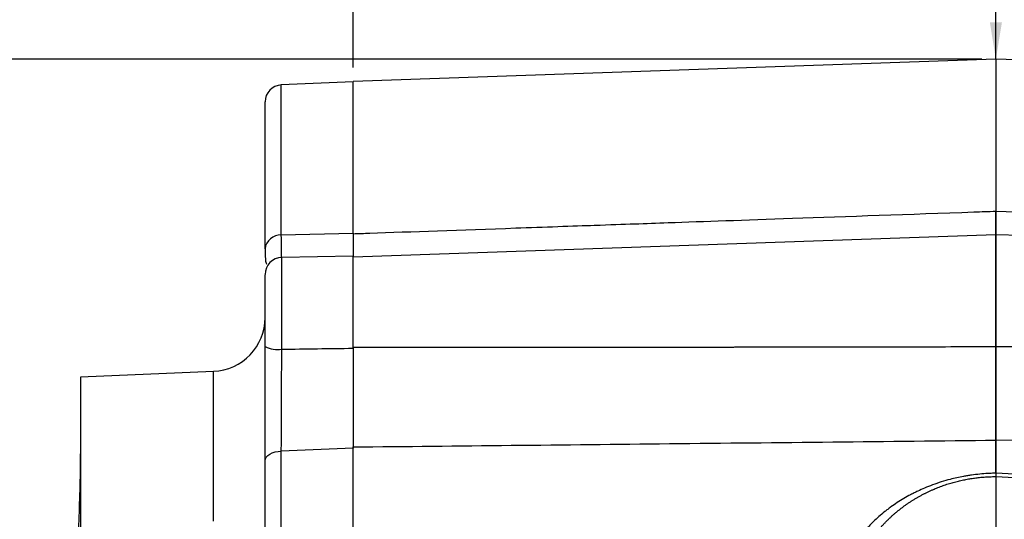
# Model space of a CAD drawing. Header units: inches. Extents: x 0.3 to 33.9, y 0.2 to 21.7.
# Tile 9 of 21: x 6.6 to 10.1, y 14 to 15.8. Entities that reach past the tile are written whole.
import ezdxf

# ---------------------------------------------------------------- set-up
doc = ezdxf.new("R2010")
doc.units = ezdxf.units.IN
doc.header["$MEASUREMENT"] = 0
doc.layers.add('SLD-0', color=7, linetype='Continuous', lineweight=25)
doc.styles.add('SLDTEXTSTYLE1', font='TXT', dxfattribs={"width": 0.605})
doc.dimstyles.new('SLDDIMSTYLE0', dxfattribs={"dimtxt": 0.222453, "dimasz": 0.13, "dimexe": 0, "dimexo": 0.0625, "dimgap": 0.055613, "dimtad": 0, "dimtih": 1, "dimtoh": 1, "dimrnd": 1e-09, "dimzin": 12, "dimdsep": 46, "dimtxsty": 'SLDTEXTSTYLE1', "dimsah": 1, "dimcen": 0.09, "dimadec": 0, "dimazin": 3, "dimtfac": 1, "dimtofl": 0, "dimtmove": 0, "dimatfit": 3, "dimfxl": 0, "dimfrac": 2, "dimtolj": 1, "dimtzin": 12, "dimarcsym": 0})
doc.dimstyles.new('SLDDIMSTYLE1', dxfattribs={"dimtxt": 0.222453, "dimasz": 0.13, "dimexe": 0, "dimexo": 0.0625, "dimgap": 0.055613, "dimtad": 0, "dimtih": 1, "dimtoh": 1, "dimrnd": 1e-09, "dimzin": 4, "dimdsep": 46, "dimtxsty": 'SLDTEXTSTYLE1', "dimsah": 1, "dimcen": 0.09, "dimadec": 0, "dimazin": 1, "dimtfac": 1, "dimtofl": 0, "dimtmove": 0, "dimatfit": 3, "dimfxl": 0, "dimfrac": 2, "dimtolj": 1, "dimtzin": 12, "dimarcsym": 0})
doc.dimstyles.new('SLDDIMSTYLE2', dxfattribs={"dimtxt": 0.18, "dimasz": 0.13, "dimexe": 0, "dimexo": 0.0625, "dimgap": 0, "dimtad": 0, "dimtih": 1, "dimtoh": 1, "dimdec": 0, "dimrnd": 1e-09, "dimzin": 0, "dimdsep": 46, "dimtxsty": 'Standard', "dimsah": 1, "dimcen": 0.09, "dimadec": 0, "dimazin": 0, "dimtfac": 0.13, "dimtdec": 0, "dimtofl": 0, "dimtmove": 0, "dimatfit": 3, "dimfxl": 0, "dimfrac": 2, "dimtolj": 1, "dimtzin": 0, "dimarcsym": 0})

# ---------------------------------------------------------------- blocks, each defined once
blk = doc.blocks.new('_D')
at = {"layer": 'SLD-0'}
for p, q in [((15.868, 14.9428), (17.2815, 14.9428)), ((17.1565, 14.9428), (17.1565, 11.3541)), ((16.7746, 10.9977), (16.6982, 10.9977)), ((16.6982, 10.9977), (16.6982, 10.656)), ((17.5385, 10.9977), (17.6149, 10.9977)), ((17.6149, 10.9977), (17.6149, 10.656)), ((16.6982, 10.656), (16.7746, 10.656)), ((17.6149, 10.656), (17.5385, 10.656)), ((17.1565, 7.1032), (17.1565, 10.6051)), ((9.5837, 7.1032), (17.2815, 7.1032))]:
    blk.add_line(p, q, dxfattribs=at)
for points in [[(17.1565, 14.9428), (17.1365, 14.8128), (17.1765, 14.8128)], [(17.1565, 7.1032), (17.1765, 7.2332), (17.1365, 7.2332)]]:
    blk.add_solid(points, dxfattribs=at)
at = {"layer": 'SLD-0', "char_height": 0.22917, "attachment_point": 1, "style": 'SLDTEXTSTYLE1'}
for s, insert in [('7.84', (16.8595, 11.344)), ('199.1', (16.7746, 10.9514))]:
    blk.add_mtext(s, dxfattribs=dict(at, insert=insert))
blk = doc.blocks.new('_D_1')
at = {"layer": 'SLD-0'}
for p, q in [((10, 15.6478), (3.123, 15.6478)), ((3.248, 15.6478), (3.248, 11.7404)), ((2.9934, 11.3839), (2.917, 11.3839)), ((2.917, 11.3839), (2.917, 11.0423)), ((3.5026, 11.3839), (3.579, 11.3839)), ((3.579, 11.3839), (3.579, 11.0423)), ((2.917, 11.0423), (2.9934, 11.0423)), ((3.579, 11.0423), (3.5026, 11.0423)), ((3.248, 7.1032), (3.248, 10.9914)), ((8.7337, 7.1032), (3.123, 7.1032))]:
    blk.add_line(p, q, dxfattribs=at)
for points in [[(3.248, 15.6478), (3.228, 15.5178), (3.268, 15.5178)], [(3.248, 7.1032), (3.268, 7.2332), (3.228, 7.2332)]]:
    blk.add_solid(points, dxfattribs=at)
at = {"layer": 'SLD-0', "char_height": 0.22917, "attachment_point": 1, "style": 'SLDTEXTSTYLE1'}
for s, insert in [('8.54', (2.9509, 11.7303)), ('217', (2.9934, 11.3377))]:
    blk.add_mtext(s, dxfattribs=dict(at, insert=insert))
blk = doc.blocks.new('_D_2')
at = {"layer": 'SLD-0'}
for p, q in [((10, 15.6478), (4.3041, 15.6478)), ((4.4291, 15.6478), (4.4291, 12.6762)), ((4.0472, 12.3197), (3.9708, 12.3197)), ((3.9708, 12.3197), (3.9708, 11.9781)), ((4.811, 12.3197), (4.8874, 12.3197)), ((4.8874, 12.3197), (4.8874, 11.9781)), ((3.9708, 11.9781), (4.0472, 11.9781)), ((4.8874, 11.9781), (4.811, 11.9781)), ((4.4291, 8.3432), (4.4291, 11.9272)), ((7.56, 8.3432), (4.3041, 8.3432))]:
    blk.add_line(p, q, dxfattribs=at)
for points in [[(4.4291, 15.6478), (4.4091, 15.5178), (4.4491, 15.5178)], [(4.4291, 8.3432), (4.4491, 8.4732), (4.4091, 8.4732)]]:
    blk.add_solid(points, dxfattribs=at)
at = {"layer": 'SLD-0', "char_height": 0.22917, "attachment_point": 1, "style": 'SLDTEXTSTYLE1'}
for s, insert in [('7.30', (4.132, 12.6661)), ('185.5', (4.0472, 12.2735))]:
    blk.add_mtext(s, dxfattribs=dict(at, insert=insert))
blk = doc.blocks.new('_D_3')
at = {"layer": 'SLD-0'}
for p, q in [((4.8671, 12.0532), (4.8671, 18.956)), ((10.05, 15.6978), (10.05, 18.956)), ((7.0676, 18.849), (6.9912, 18.849)), ((6.9912, 18.849), (6.9912, 18.5074)), ((7.8315, 18.849), (7.9079, 18.849)), ((7.9079, 18.849), (7.9079, 18.5074)), ((4.8671, 18.831), (6.8639, 18.831)), ((10.05, 18.831), (8.0352, 18.831)), ((6.9912, 18.5074), (7.0676, 18.5074)), ((7.9079, 18.5074), (7.8315, 18.5074))]:
    blk.add_line(p, q, dxfattribs=at)
for points in [[(4.8671, 18.831), (4.9971, 18.811), (4.9971, 18.851)], [(10.05, 18.831), (9.92, 18.851), (9.92, 18.811)]]:
    blk.add_solid(points, dxfattribs=at)
at = {"layer": 'SLD-0', "char_height": 0.22917, "attachment_point": 1, "style": 'SLDTEXTSTYLE1'}
for s, insert in [('5.18', (7.1525, 19.1954)), ('131.6', (7.0676, 18.8028))]:
    blk.add_mtext(s, dxfattribs=dict(at, insert=insert))
blk = doc.blocks.new('_D_4')
at = {"layer": 'SLD-0'}
for p, q in [((7.7855, 15.6178), (7.7855, 18.0111)), ((10.05, 15.6978), (10.05, 18.0111)), ((8.5936, 17.9042), (8.5172, 17.9042)), ((8.5172, 17.9042), (8.5172, 17.5625)), ((9.1877, 17.9042), (9.2641, 17.9042)), ((9.2641, 17.9042), (9.2641, 17.5625)), ((7.7855, 17.8861), (8.3899, 17.8861)), ((10.05, 17.8861), (9.3914, 17.8861)), ((8.5172, 17.5625), (8.5936, 17.5625)), ((9.2641, 17.5625), (9.1877, 17.5625))]:
    blk.add_line(p, q, dxfattribs=at)
for points in [[(7.7855, 17.8861), (7.9155, 17.8661), (7.9155, 17.9061)], [(10.05, 17.8861), (9.92, 17.9061), (9.92, 17.8661)]]:
    blk.add_solid(points, dxfattribs=at)
at = {"layer": 'SLD-0', "char_height": 0.22917, "attachment_point": 1, "style": 'SLDTEXTSTYLE1'}
for s, insert in [('2.26', (8.5936, 18.2505)), ('57.5', (8.5936, 17.858))]:
    blk.add_mtext(s, dxfattribs=dict(at, insert=insert))
blk = doc.blocks.new('_D_5')
at = {"layer": 'SLD-0'}
for p, q in [((10.05, 15.6978), (10.05, 18.956)), ((15.818, 14.7455), (15.818, 18.956)), ((12.4796, 18.849), (12.4033, 18.849)), ((12.4033, 18.849), (12.4033, 18.5074)), ((13.2435, 18.849), (13.3199, 18.849)), ((13.3199, 18.849), (13.3199, 18.5074)), ((10.05, 18.831), (12.2759, 18.831)), ((15.818, 18.831), (13.4472, 18.831)), ((12.4033, 18.5074), (12.4796, 18.5074)), ((13.3199, 18.5074), (13.2435, 18.5074))]:
    blk.add_line(p, q, dxfattribs=at)
for points in [[(10.05, 18.831), (10.18, 18.811), (10.18, 18.851)], [(15.818, 18.831), (15.688, 18.851), (15.688, 18.811)]]:
    blk.add_solid(points, dxfattribs=at)
at = {"layer": 'SLD-0', "char_height": 0.22917, "attachment_point": 1, "style": 'SLDTEXTSTYLE1'}
for s, insert in [('5.77', (12.5645, 19.1954)), ('146.5', (12.4796, 18.8028))]:
    blk.add_mtext(s, dxfattribs=dict(at, insert=insert))
blk = doc.blocks.new('_D_6')
at = {"layer": 'SLD-0'}
for p, q in [((10.05, 15.6978), (10.05, 18.0111)), ((14.618, 14.7778), (14.618, 18.0111)), ((12.053, 17.9042), (11.9767, 17.9042)), ((11.9767, 17.9042), (11.9767, 17.5625)), ((12.5623, 17.9042), (12.6387, 17.9042)), ((12.6387, 17.9042), (12.6387, 17.5625)), ((10.05, 17.8861), (11.8494, 17.8861)), ((14.618, 17.8861), (12.766, 17.8861)), ((11.9767, 17.5625), (12.053, 17.5625)), ((12.6387, 17.5625), (12.5623, 17.5625))]:
    blk.add_line(p, q, dxfattribs=at)
for points in [[(10.05, 17.8861), (10.18, 17.8661), (10.18, 17.9061)], [(14.618, 17.8861), (14.488, 17.9061), (14.488, 17.8661)]]:
    blk.add_solid(points, dxfattribs=at)
at = {"layer": 'SLD-0', "char_height": 0.22917, "attachment_point": 1, "style": 'SLDTEXTSTYLE1'}
for s, insert in [('4.57', (12.0106, 18.2505)), ('116', (12.053, 17.858))]:
    blk.add_mtext(s, dxfattribs=dict(at, insert=insert))

msp = doc.modelspace()

# ---------------------------------------------------------------- linework, layer by layer
at = {"color": 7, "linetype": 'Continuous', "lineweight": 25}
for p, q in [((10.05, 15.6478), (7.7854, 15.5687)), ((13.5916, 15.5241), (10.05, 15.6478)), ((10.05, 15.6478), (10.05, 15.1117)), ((7.7855, 15.5678), (7.5328, 15.5568)), ((7.7855, 15.0343), (7.7855, 15.5678)), ((10.05, 15.1117), (10.3, 15.103)), ((7.5328, 15.0278), (7.7855, 15.0343)), ((10.05, 15.0286), (7.7855, 14.9495)), ((10.1409, 15.0254), (10.05, 15.0286)), ((10.05, 14.6331), (10.05, 15.0286)), ((7.7855, 14.9526), (7.5344, 14.9482)), ((7.7855, 14.6284), (7.7855, 14.9526)), ((10.1402, 14.6329), (10.05, 14.6331)), ((7.2937, 14.5469), (6.8255, 14.5265)), ((6.8255, 14.5265), (6.8255, 13.953)), ((10.05, 14.1877), (10.05, 14.3042)), ((10.3, 14.3015), (10.05, 14.3042)), ((7.7855, 14.2756), (7.5328, 14.2655)), ((7.5328, 10.8701), (7.5328, 14.2655)), ((7.7855, 10.86), (7.7855, 14.2756)), ((10.05, 14.1877), (10.0498, 14.175)), ((10.05, 14.1757), (12.8198, 14.0402))]:
    msp.add_line(p, q, dxfattribs=at)
at = {"color": 8, "linetype": 'Continuous', "lineweight": 25}
for p, q in [((7.5328, 15.0278), (7.5328, 15.5568)), ((7.5344, 14.625), (7.5344, 14.9482)), ((7.2937, 14.0187), (7.2937, 14.5469)), ((11.4145, 14.1089), (10.05, 14.1877))]:
    msp.add_line(p, q, dxfattribs=at)
at = {"color": 7, "linetype": 'Continuous', "lineweight": 25, "flags": 128}
msp.add_lwpolyline([(7.4755, 14.2315), (7.4766, 14.238), (7.4798, 14.2442), (7.485, 14.25), (7.4921, 14.2551), (7.5008, 14.2593), (7.5107, 14.2625), (7.5215, 14.2646), (7.5328, 14.2655)], dxfattribs=at)
at = {"color": 7, "linetype": 'Continuous', "lineweight": 25}
for centre, radius, start, end in [((7.5355, 15.4968), 0.06, 92.5, 180), ((7.5301, 14.9729), 0.0549, 87.1584, 174.2161), ((7.5355, 14.8882), 0.06, 91, 180), ((7.2855, 14.7368), 0.19, 272.5, 0), ((7.5202, 14.7293), 0.1053, 244.8548, 277.7608)]:
    msp.add_arc(centre, radius, start, end, dxfattribs=at)
for points, knots in [([(7.7855, 15.0322), (7.7855, 15.1188), (7.7855, 15.196), (7.7855, 15.3296), (7.7855, 15.386), (7.7855, 15.4769), (7.7855, 15.5112), (7.7855, 15.5572), (7.7855, 15.5687), (7.7855, 15.5687)], [0, 0, 0, 0, 0.25, 0.25, 0.5, 0.5, 0.75, 0.75, 1, 1, 1, 1]), ([(7.4755, 14.9785), (7.4755, 14.9852), (7.4755, 14.9985), (7.4755, 15.0181), (7.4755, 15.0373), (7.4755, 15.0561), (7.4755, 15.0746), (7.4755, 15.0927), (7.4755, 15.1104), (7.4755, 15.1278), (7.4755, 15.1448), (7.4755, 15.1614), (7.4755, 15.1777), (7.4755, 15.2211), (7.4755, 15.286), (7.4755, 15.3612), (7.4755, 15.421), (7.4755, 15.4541), (7.4755, 15.4711), (7.4755, 15.479), (7.4755, 15.4855), (7.4755, 15.4906), (7.4755, 15.4942), (7.4755, 15.4964), (7.4755, 15.4967), (7.4755, 15.4968)], [0, 0, 0, 0, 0.020026, 0.040037, 0.060036, 0.080027, 0.100013, 0.119995, 0.139978, 0.159964, 0.179956, 0.199956, 0.219969, 0.239996, 0.36416, 0.488335, 0.615462, 0.742602, 0.779416, 0.816185, 0.852928, 0.889662, 0.926407, 0.96318, 1, 1, 1, 1]), ([(7.7855, 15.0322), (7.8049, 15.0329), (7.8245, 15.0336), (7.9886, 15.0393), (8.1662, 15.0456), (8.4548, 15.0558), (8.5658, 15.0597), (8.7462, 15.066), (8.8156, 15.0684), (9.0237, 15.0758), (9.1625, 15.0806), (9.5233, 15.0933), (9.7453, 15.101), (9.9983, 15.1099), (10.0239, 15.1108), (10.05, 15.1117)], [-8.633599, -8.633599, -8.633599, -8.633599, -8.487416, -8.487416, -7.429313, -7.429313, -6.900262, -6.900262, -6.05378, -6.05378, -4.699409, -4.699409, -3.196904, -3.196904, -3.028124, -3.028124, -3.028124, -3.028124]), ([(10.05, 15.0265), (10.05, 15.0263), (10.05, 15.0254), (10.05, 15.039), (10.05, 15.0663), (10.05, 15.0966), (10.05, 15.1117)], [0, 0, 0, 0, 0.079317, 0.386201, 0.69309, 1, 1, 1, 1]), ([(7.7855, 15.0343), (7.7855, 15.0198), (7.7855, 14.9906), (7.7855, 14.9677), (7.7855, 14.9621), (7.7855, 14.9615)], [0, 0, 0, 0, 0.467366, 0.948286, 1, 1, 1, 1]), ([(7.7855, 15.0322), (7.7855, 15.0162), (7.7855, 14.9841), (7.7855, 14.9572), (7.7855, 14.9515), (7.7855, 14.9495)], [0, 0, 0, 0, 0.3909299, 0.7818241, 1, 1, 1, 1]), ([(7.4764, 14.9873), (7.4761, 14.9667), (7.4757, 14.9328), (7.4804, 14.9268), (7.4823, 14.9245)], [0, 0, 0, 0, 0.605888, 1, 1, 1, 1]), ([(7.7855, 14.6304), (7.7855, 14.6701), (7.7855, 14.7109), (7.7855, 14.7875), (7.7855, 14.8233), (7.7855, 14.8835), (7.7855, 14.9078), (7.7855, 14.9409), (7.7855, 14.9495), (7.7855, 14.9495)], [0, 0, 0, 0, 0.25, 0.25, 0.5, 0.5, 0.75, 0.75, 1, 1, 1, 1]), ([(7.4755, 14.634), (7.4755, 14.651), (7.4755, 14.6854), (7.4755, 14.7368), (7.4755, 14.7843), (7.4755, 14.8249), (7.4755, 14.8572), (7.4755, 14.8787), (7.4755, 14.8887), (7.4755, 14.8873), (7.4755, 14.8869)], [0, 0, 0, 0, 0.134077, 0.271912, 0.409747, 0.543824, 0.677901, 0.815736, 0.953572, 1, 1, 1, 1]), ([(7.4755, 14.2315), (7.4755, 14.2357), (7.4755, 14.244), (7.4755, 14.2569), (7.4755, 14.2699), (7.4755, 14.2831), (7.4755, 14.2965), (7.4755, 14.3101), (7.4755, 14.3354), (7.4755, 14.3731), (7.4755, 14.424), (7.4755, 14.476), (7.4755, 14.5199), (7.4755, 14.5551), (7.4755, 14.5815), (7.4755, 14.6078), (7.4755, 14.6253), (7.4755, 14.634)], [0, 0, 0, 0, 0.035891, 0.071719, 0.107511, 0.143293, 0.179091, 0.214931, 0.25084, 0.375817, 0.500858, 0.625592, 0.75039, 0.812848, 0.875177, 0.937515, 1, 1, 1, 1]), ([(7.5328, 14.2655), (7.5329, 14.2918), (7.533, 14.3194), (7.5332, 14.3768), (7.5334, 14.4067), (7.5336, 14.4687), (7.5338, 14.4998), (7.5341, 14.5622), (7.5342, 14.5935), (7.5344, 14.625)], [0, 0, 0, 0, 0.25, 0.25, 0.5, 0.5, 0.75, 0.75, 1, 1, 1, 1]), ([(10.05, 14.6331), (10.0272, 14.633), (9.9926, 14.633), (9.9572, 14.6329), (9.9335, 14.6329), (9.9216, 14.6328), (9.8607, 14.6327), (9.756, 14.6325), (9.6104, 14.6323), (9.5027, 14.6321), (9.4554, 14.632), (9.4237, 14.632), (9.4078, 14.632), (9.3263, 14.6318), (9.2389, 14.6317), (9.1629, 14.6316), (9.1444, 14.6316), (9.1326, 14.6316), (9.1269, 14.6315), (9.099, 14.6315), (9.037, 14.6314), (8.9691, 14.6313), (8.9209, 14.6313), (8.8884, 14.6313), (8.8719, 14.6312), (8.788, 14.6311), (8.6826, 14.631), (8.5434, 14.6309), (8.4793, 14.6308), (8.4356, 14.6308), (8.4132, 14.6308), (8.2993, 14.6307), (8.2015, 14.6306), (7.998, 14.6305), (7.8925, 14.6305), (7.7855, 14.6304)], [0, 0, 0, 0, 0.03125, 0.046875, 0.046875, 0.0625, 0.0625, 0.125, 0.1875, 0.21875, 0.234375, 0.234375, 0.25, 0.25, 0.3125, 0.328125, 0.335938, 0.335938, 0.34375, 0.34375, 0.375, 0.4375, 0.46875, 0.46875, 0.5, 0.5, 0.625, 0.6875, 0.71875, 0.71875, 0.75, 0.75, 0.875, 0.875, 1, 1, 1, 1]), ([(7.7855, 14.6304), (7.7855, 14.6258), (7.7855, 14.6164), (7.7855, 14.6022), (7.7855, 14.5881), (7.7855, 14.5739), (7.7855, 14.5597), (7.7855, 14.5455), (7.7855, 14.5314), (7.7855, 14.5173), (7.7855, 14.5032), (7.7855, 14.4891), (7.7855, 14.4751), (7.7855, 14.4612), (7.7855, 14.4474), (7.7855, 14.4337), (7.7855, 14.42), (7.7855, 14.4065), (7.7855, 14.3931), (7.7855, 14.3799), (7.7855, 14.3668), (7.7855, 14.3539), (7.7855, 14.3411), (7.7855, 14.3285), (7.7855, 14.3161), (7.7855, 14.3039), (7.7855, 14.2919), (7.7855, 14.2841), (7.7855, 14.2802)], [0, 0, 0, 0, 0.03846, 0.076921, 0.115382, 0.153843, 0.192306, 0.230769, 0.269231, 0.307694, 0.346155, 0.384615, 0.423074, 0.461532, 0.499989, 0.538446, 0.576904, 0.615364, 0.653825, 0.692287, 0.730751, 0.769216, 0.80768, 0.846145, 0.884609, 0.923073, 0.961536, 1, 1, 1, 1]), ([(7.7855, 14.6284), (7.7855, 14.5975), (7.7855, 14.5667), (7.7855, 14.5206), (7.7855, 14.5053), (7.7855, 14.4746), (7.7855, 14.4592), (7.7855, 14.4139), (7.7855, 14.3848), (7.7855, 14.3426), (7.7855, 14.3288), (7.7855, 14.3017), (7.7855, 14.2884), (7.7855, 14.2756)], [0, 0, 0, 0, 0.25, 0.25, 0.375, 0.375, 0.5, 0.5, 0.75, 0.75, 0.875, 0.875, 1, 1, 1, 1]), ([(10.05, 14.3042), (10.05, 14.3082), (10.05, 14.3162), (10.05, 14.3285), (10.05, 14.3409), (10.05, 14.3536), (10.05, 14.3665), (10.05, 14.3796), (10.05, 14.3928), (10.05, 14.4062), (10.05, 14.4198), (10.05, 14.4335), (10.05, 14.4473), (10.05, 14.4612), (10.05, 14.4752), (10.05, 14.4894), (10.05, 14.5036), (10.05, 14.5178), (10.05, 14.5322), (10.05, 14.5466), (10.05, 14.561), (10.05, 14.5754), (10.05, 14.5898), (10.05, 14.6043), (10.05, 14.6187), (10.05, 14.6283), (10.05, 14.6331)], [0, 0, 0, 0, 0.041668, 0.083337, 0.125005, 0.166675, 0.208344, 0.250013, 0.291682, 0.33335, 0.375017, 0.416682, 0.458346, 0.500008, 0.541671, 0.583335, 0.624999, 0.666665, 0.708332, 0.749999, 0.791667, 0.833335, 0.875002, 0.916668, 0.958334, 1, 1, 1, 1]), ([(7.7855, 14.2802), (8.1571, 14.2841), (8.9119, 14.292), (9.6667, 14.3001), (10.05, 14.3042)], [0, 0, 0, 0, 0.49229, 1, 1, 1, 1]), ([(7.7855, 10.8554), (7.7855, 10.9801), (7.7855, 11.1114), (7.7855, 11.3842), (7.7855, 11.5256), (7.7855, 11.8155), (7.7855, 11.9638), (7.7855, 12.2641), (7.7855, 12.4159), (7.7855, 12.7197), (7.7855, 12.8715), (7.7855, 13.1718), (7.7855, 13.3201), (7.7855, 13.61), (7.7855, 13.7514), (7.7855, 14.0242), (7.7855, 14.1555), (7.7855, 14.2802)], [0, 0, 0, 0, 0.125, 0.125, 0.25, 0.25, 0.375, 0.375, 0.5, 0.5, 0.625, 0.625, 0.75, 0.75, 0.875, 0.875, 1, 1, 1, 1]), ([(6.8145, 13.861), (6.8145, 13.8623), (6.8148, 13.8915), (6.8178, 13.962), (6.8227, 14.0812), (6.8253, 14.1831), (6.8254, 14.2396), (6.8255, 14.2558)], [0, 0, 0, 0, 0.0134835, 0.2989352, 0.5845534, 0.8801797, 1, 1, 1, 1]), ([(7.4755, 10.9041), (7.4755, 10.9139), (7.4755, 10.9333), (7.4755, 10.9629), (7.4755, 10.9926), (7.4755, 11.0225), (7.4755, 11.0527), (7.4755, 11.083), (7.4755, 11.1136), (7.4755, 11.1444), (7.4755, 11.1754), (7.4755, 11.2067), (7.4755, 11.2381), (7.4755, 11.3247), (7.4755, 11.4692), (7.4755, 11.6776), (7.4755, 11.8929), (7.4755, 12.1147), (7.4755, 12.3401), (7.4755, 12.5678), (7.4755, 12.7955), (7.4755, 13.0209), (7.4755, 13.2427), (7.4755, 13.458), (7.4755, 13.6664), (7.4755, 13.8187), (7.4755, 13.92), (7.4755, 13.9736), (7.4755, 14.0265), (7.4755, 14.0787), (7.4755, 14.1303), (7.4755, 14.1813), (7.4755, 14.2148), (7.4755, 14.2315)], [0, 0, 0, 0, 0.010013, 0.02002, 0.03002, 0.040016, 0.050009, 0.060001, 0.069993, 0.079987, 0.089983, 0.099984, 0.109991, 0.120006, 0.182091, 0.244182, 0.30775, 0.371324, 0.435659, 0.500001, 0.564336, 0.628678, 0.692245, 0.755819, 0.817905, 0.879996, 0.897157, 0.9143, 0.931432, 0.948561, 0.965694, 0.982837, 1, 1, 1, 1]), ([(10.05, 14.1877), (10.0459, 14.1876), (10.0364, 14.1874), (10.0174, 14.1865), (9.993, 14.1846), (9.9693, 14.1818), (9.9504, 14.1789), (9.925, 14.1745), (9.8832, 14.1652), (9.8374, 14.1509), (9.7998, 14.1359), (9.7783, 14.1262), (9.7621, 14.1183), (9.7457, 14.1099), (9.7257, 14.0986), (9.7024, 14.0842), (9.6836, 14.0712), (9.6691, 14.0604), (9.6548, 14.0492), (9.6377, 14.0348), (9.6213, 14.0195), (9.61, 14.0082), (9.6038, 14.0018), (9.5979, 13.9954), (9.5908, 13.9875), (9.5821, 13.9775), (9.5736, 13.967), (9.5655, 13.9565), (9.5576, 13.9457), (9.5476, 13.9312), (9.5367, 13.9141), (9.5238, 13.8914), (9.5156, 13.8749), (9.5101, 13.8629), (9.5079, 13.8579), (9.5048, 13.8509), (9.5012, 13.842), (9.497, 13.831), (9.4923, 13.818), (9.4875, 13.8028), (9.4826, 13.7853), (9.4779, 13.7656), (9.4737, 13.7435), (9.4703, 13.7191), (9.4679, 13.6925), (9.4676, 13.6739), (9.4674, 13.6643)], [0, 0, 0, 0, 0.013505, 0.031334, 0.062743, 0.094306, 0.11017, 0.126102, 0.179479, 0.252017, 0.285868, 0.315484, 0.331194, 0.34686, 0.378091, 0.409255, 0.440426, 0.456638, 0.471682, 0.503092, 0.534329, 0.549911, 0.559139, 0.565481, 0.580197, 0.596618, 0.612205, 0.627817, 0.643593, 0.659282, 0.690433, 0.71557, 0.75211, 0.756114, 0.762645, 0.771675, 0.78318, 0.797153, 0.813619, 0.83263, 0.854202, 0.878337, 0.905021, 0.934228, 0.965911, 1, 1, 1, 1]), ([(9.5253, 13.6858), (9.5254, 13.6902), (9.5254, 13.6988), (9.526, 13.7118), (9.5269, 13.7246), (9.5282, 13.7374), (9.5298, 13.75), (9.5317, 13.7625), (9.534, 13.7749), (9.5366, 13.7872), (9.5395, 13.7993), (9.5428, 13.8113), (9.5463, 13.8231), (9.5501, 13.8348), (9.5542, 13.8463), (9.5586, 13.8576), (9.5632, 13.8688), (9.5681, 13.8798), (9.5733, 13.8906), (9.5787, 13.9012), (9.5843, 13.9117), (9.5902, 13.9219), (9.5963, 13.9319), (9.6026, 13.9418), (9.6091, 13.9514), (9.6157, 13.9608), (9.6226, 13.9701), (9.6296, 13.9791), (9.6369, 13.9879), (9.6442, 13.9965), (9.6518, 14.0048), (9.6594, 14.013), (9.6672, 14.021), (9.6752, 14.0287), (9.6832, 14.0362), (9.6914, 14.0435), (9.6997, 14.0506), (9.7081, 14.0574), (9.7165, 14.0641), (9.7251, 14.0705), (9.7337, 14.0768), (9.7424, 14.0828), (9.7512, 14.0886), (9.76, 14.0942), (9.7689, 14.0995), (9.7779, 14.1047), (9.7868, 14.1097), (9.7958, 14.1144), (9.8049, 14.119), (9.8139, 14.1234), (9.823, 14.1275), (9.8321, 14.1315), (9.8412, 14.1353), (9.8502, 14.1389), (9.8593, 14.1423), (9.8684, 14.1455), (9.8775, 14.1485), (9.8865, 14.1514), (9.8955, 14.154), (9.9045, 14.1565), (9.9135, 14.1589), (9.9224, 14.161), (9.9313, 14.163), (9.9402, 14.1649), (9.949, 14.1666), (9.9577, 14.1681), (9.9664, 14.1695), (9.9751, 14.1707), (9.9837, 14.1718), (9.9922, 14.1728), (10.0007, 14.1736), (10.009, 14.1742), (10.0174, 14.1748), (10.0256, 14.1752), (10.0338, 14.1755), (10.0419, 14.1757), (10.0473, 14.1757), (10.05, 14.1757)], [0, 0, 0, 0, 0.016928, 0.033759, 0.050493, 0.06713, 0.083669, 0.100112, 0.116457, 0.132705, 0.148856, 0.164909, 0.180866, 0.196725, 0.212488, 0.228153, 0.243721, 0.259192, 0.274565, 0.289842, 0.305021, 0.320103, 0.335088, 0.349976, 0.364767, 0.37946, 0.394057, 0.408556, 0.422958, 0.437263, 0.451471, 0.465582, 0.479595, 0.493511, 0.50733, 0.521052, 0.534677, 0.548205, 0.561635, 0.574969, 0.588205, 0.601344, 0.614386, 0.627331, 0.640178, 0.652929, 0.665582, 0.678138, 0.690597, 0.702959, 0.715223, 0.727391, 0.739461, 0.751434, 0.76331, 0.775089, 0.78677, 0.798355, 0.809842, 0.821232, 0.832525, 0.843721, 0.85482, 0.865822, 0.876726, 0.887533, 0.898243, 0.908856, 0.919372, 0.92979, 0.940112, 0.950336, 0.960463, 0.970493, 0.980426, 0.990262, 1, 1, 1, 1])]:
    msp.add_open_spline(points, degree=3, knots=knots, dxfattribs=at)
at = {"color": 8, "linetype": 'Continuous', "lineweight": 25}
msp.add_open_spline([(7.5336, 14.9477), (7.5336, 14.949), (7.5334, 14.9537), (7.5331, 14.9792), (7.5329, 15.0116), (7.5328, 15.0278)], degree=3, knots=[0, 0, 0, 0, 0.15288, 0.5764344, 1, 1, 1, 1], dxfattribs=at)
at = {"color": 7, "linetype": 'Continuous', "lineweight": 25}
msp.add_open_spline([(7.5344, 14.625), (7.6181, 14.6261), (7.7018, 14.6273), (7.7855, 14.6284)], degree=3, dxfattribs=at)
at = {"layer": 'SLD-0'}
msp.add_line((10.05, 15.6478), (10.05, 6.1439), dxfattribs=at)

# ---------------------------------------------------------------- dimensions: what is measured, and where the dimension line sits
for base, p1, p2, angle, dimstyle, picture, middle in [((10.05, 18.831), (4.8671, 12.0032), (10.05, 15.6478), 360, 'SLDDIMSTYLE0', '_D_3', (7.4495, 18.831)), ((10.05, 17.8861), (7.7855, 15.5678), (10.05, 15.6478), 360, 'SLDDIMSTYLE0', '_D_4', (8.8907, 17.8861)), ((3.248, 7.1032), (10.05, 15.6478), (8.7837, 7.1032), 90, 'SLDDIMSTYLE0', '_D_1', (3.248, 11.3659)), ((4.4291, 8.3432), (10.05, 15.6478), (7.61, 8.3432), 90, 'SLDDIMSTYLE1', '_D_2', (4.4291, 12.3017)), ((17.1565, 14.9428), (9.5337, 7.1032), (15.818, 14.9428), 90, 'SLDDIMSTYLE0', '_D', (17.1565, 10.9796))]:
    dim = msp.add_linear_dim(base=base, p1=p1, p2=p2, angle=angle, dimstyle=dimstyle, dxfattribs=at)
    dim.commit()
    dim.dimension.update_dxf_attribs({"geometry": picture, "text_midpoint": middle, "dimtype": 160})
for base, p1, p2, picture, middle in [((15.818, 18.831), (10.05, 15.6478), (15.818, 14.6955), '_D_5', (12.8616, 18.831)), ((10.05, 17.8861), (14.618, 14.7278), (10.05, 15.6478), '_D_6', (12.3077, 17.8861))]:
    dim = msp.add_linear_dim(base=base, p1=p1, p2=p2, dimstyle='SLDDIMSTYLE0', dxfattribs=at)
    dim.commit()
    dim.dimension.update_dxf_attribs({"geometry": picture, "text_midpoint": middle, "dimtype": 160})

# ---------------------------------------------------------------- leaders
msp.add_leader([(10.05, 15.6478), (10.0539, 20.0182), (10.3039, 20.0182)], dimstyle='SLDDIMSTYLE2', dxfattribs=at)

doc.saveas('drawing.dxf')
